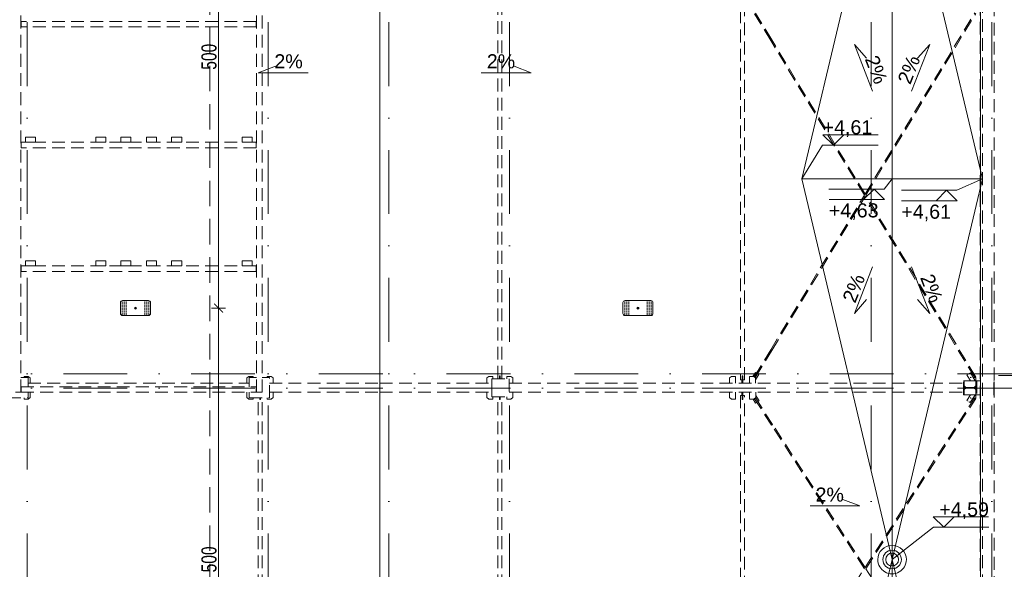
# Model space of a CAD drawing. Header units: millimetres. Extents: x -13532 to 2392, y -5241 to 5322.
# Tile 9 of 256: x -11292 to -10312, y -755 to -208. Entities that reach past the tile are written whole.
import ezdxf

# ---------------------------------------------------------------- set-up
doc = ezdxf.new("R2010")
doc.units = ezdxf.units.MM
for name, pattern in [('DASH', [0.75, 0.5, -0.25]), ('DASHED', [19.05, 12.7, -6.35]), ('KRESKAKROPKA2', [12.7, 6.35, -3.175, 0, -3.175])]:
    doc.linetypes.add(name, pattern=pattern)
doc.layers.get('Defpoints').update_dxf_attribs({"true_color": 0xdae6d4})
for name, color, linetype, lineweight in [('- AGP-1_OPISY', 7, 'Continuous', 9), ('- AGP-1_WYMIARY', 8, 'Continuous', 9), ('cz-sr', 150, 'Continuous', 15), ('dach', 151, 'Continuous', 9), ('dach yo', 220, 'Continuous', 13), ('Wymiarowanie - Poziomy - AGP1', 172, 'Continuous', 5)]:
    doc.layers.add(name, color=color, linetype=linetype, lineweight=lineweight)
for name, color, linetype, lineweight, true_color in [('a___wymiary', 7, 'Continuous', 5, 0x666666), ('KONSTRUKCJA - CIE - AGP1', 7, 'Continuous', 5, 0xbfbfbf), ('OPIS - AGP1', 7, 'Continuous', 0, 0x7f7f7f), ('OSI', 7, 'KRESKAKROPKA2', 5, 0x7f7f7f), ('wymiary', 7, 'Continuous', 5, 0x7f7f7f), ('WYMIARY - AGP1', 7, 'Continuous', 5, 0x716d5a)]:
    doc.layers.add(name, color=color, linetype=linetype, lineweight=lineweight, true_color=true_color)
doc.styles.add('ARIAL NARROW', font='ARIALN.TTF', dxfattribs={"width": 0.9})
doc.styles.add('GENERATED_STYLE_2', font='ARIAL.TTF', dxfattribs={"width": 0.999153})
doc.dimstyles.new('wymiary agp1', dxfattribs={"dimtxt": 15, "dimasz": 5, "dimexe": 5, "dimexo": 5, "dimgap": 1.8, "dimtad": 1, "dimdec": 3, "dimrnd": 0.5, "dimdsep": 46, "dimtxsty": 'ARIAL NARROW', "dimblk": 'znacznik', "dimcen": 1.5, "dimse1": 1, "dimse2": 1, "dimclrd": 256, "dimclre": 256, "dimazin": 0, "dimtfac": 1, "dimtdec": 3, "dimtmove": 1, "dimatfit": 3, "dimldrblk": 'znacznik', "dimfxl": 1000, "dimfxlon": 1, "dimlwd": -1, "dimarcsym": 0})

# ---------------------------------------------------------------- blocks, each defined once
blk = doc.blocks.new('osi')
at = {"layer": 'OSI', "ltscale": 10}
for p, q in [((-11284.44, 845.85), (-11284.44, 3158.85)), ((-11044.44, 845.85), (-11044.44, 3158.85)), ((-10924.41, 845.85), (-10924.41, 3158.85)), ((-10804.44, 845.85), (-10804.44, 3158.85)), ((-10444.41, 845.85), (-10444.41, 3158.85)), ((-10324.44, 845.85), (-10324.44, 3158.85)), ((-11756.72, 2211.85), (-9340.14, 2211.85)), ((-11756.72, 2197.85), (-9340.14, 2197.85))]:
    blk.add_line(p, q, dxfattribs=at)
blk = doc.blocks.new('znacznik')
at = {"layer": 'a___wymiary'}
for p, q in [((1.39, 0), (-1.39, 0)), ((0, 1.39), (0, -1.39))]:
    blk.add_line(p, q, dxfattribs=at)
at = {"layer": 'a___wymiary', "const_width": 0.2}
blk.add_lwpolyline([(0.88, 0.88), (-0.88, -0.88)], dxfattribs=at)
blk = doc.blocks.new('*D658')
at = {"layer": 'Defpoints', "color": 0}
for p in [(-11250.19, -495.36), (-11093.94, -495.36), (-11161.69, -995.36)]:
    blk.add_point(p, dxfattribs=at)
at = {"layer": 'WYMIARY - AGP1'}
blk.add_line((-11093.94, -990.36), (-11093.94, -500.36), dxfattribs=at)
at = {"layer": 'WYMIARY - AGP1', "xscale": 5, "yscale": 5, "zscale": 5}
for p, rotation in [((-11093.94, -495.36), 90), ((-11093.94, -995.36), 270)]:
    blk.add_blockref('znacznik', p, dxfattribs=dict(at, rotation=rotation))
at = {"layer": 'WYMIARY - AGP1', "color": 18, "true_color": 0x000000, "insert": (-11103.4, -745.36), "char_height": 15, "attachment_point": 5, "rotation": 90, "style": 'ARIAL NARROW'}
blk.add_mtext('500', dxfattribs=at)
blk = doc.blocks.new('zabezp')
at = {"layer": '- AGP-1_WYMIARY'}
h = blk.add_hatch(color=7, dxfattribs=at)
h.dxf.hatch_style = 1
h.paths.add_polyline_path([(-16112.59, 5302.07, 1), (-16114.59, 5302.07, 1)])
at = {"layer": '- AGP-1_WYMIARY', "color": 7}
blk.add_lwpolyline([(-16128.51, 5307.51), (-16128.51, 5296.63, 0.414214), (-16126.51, 5294.63), (-16100.67, 5294.63, 0.414214), (-16098.67, 5296.63), (-16098.67, 5307.51, 0.414214), (-16100.67, 5309.51), (-16126.51, 5309.51, 0.414214)], format="xyb", close=True, dxfattribs=at)
at = {"layer": '- AGP-1_WYMIARY', "color": 7, "linetype": 'DASH', "ltscale": 2}
for points in [[(-16126.73, 5309.51), (-16126.73, 5294.63)], [(-16124.73, 5309.51), (-16124.73, 5294.63)], [(-16122.73, 5309.51), (-16122.73, 5294.63)], [(-16104.44, 5309.51), (-16104.44, 5294.63)], [(-16102.44, 5309.51), (-16102.44, 5294.63)], [(-16100.44, 5309.51), (-16100.44, 5294.63)]]:
    blk.add_lwpolyline(points, dxfattribs=at)
at = {"layer": '- AGP-1_WYMIARY', "color": 7}
blk.add_circle((-16113.59, 5302.07), 1, dxfattribs=at)
blk = doc.blocks.new('*D663')
at = {"layer": 'Defpoints', "color": 0}
for p in [(-11161.69, 4.64), (-11093.94, 4.64), (-11161.69, -495.36)]:
    blk.add_point(p, dxfattribs=at)
at = {"layer": 'WYMIARY - AGP1'}
blk.add_line((-11093.94, -490.36), (-11093.94, -0.36), dxfattribs=at)
at = {"layer": 'WYMIARY - AGP1', "xscale": 5, "yscale": 5, "zscale": 5}
for p, rotation in [((-11093.94, 4.64), 90), ((-11093.94, -495.36), 270)]:
    blk.add_blockref('znacznik', p, dxfattribs=dict(at, rotation=rotation))
at = {"layer": 'WYMIARY - AGP1', "color": 18, "true_color": 0x000000, "insert": (-11103.4, -245.36), "char_height": 15, "attachment_point": 5, "rotation": 90, "style": 'ARIAL NARROW'}
blk.add_mtext('500', dxfattribs=at)
blk = doc.blocks.new('DFGSGSGS')
at = {"layer": '- AGP-1_OPISY', "linetype": 'DASHED', "lineweight": 0, "ltscale": 2}
blk.add_lwpolyline([(-11102.64, 3089.9), (-11102.64, 949.99)], dxfattribs=at)
blk = doc.blocks.new('dffdh')
at = {"layer": 'KONSTRUKCJA - CIE - AGP1', "linetype": 'DASHED'}
for p, q in [((-32526.56, 7079.83), (-32526.56, 7471.93)), ((-32292.06, 7079.83), (-32292.06, 7471.93)), ((-32286.56, 7079.83), (-32286.56, 7471.93)), ((-31572.1, 7467.38), (-31572.1, 6724.88)), ((-32051.97, 7093.38), (-32051.97, 7458.38)), ((-32047.97, 7093.38), (-32047.97, 7458.38)), ((-31810.37, 7459.67), (-31810.37, 7092.11)), ((-31806.37, 7092.11), (-31806.37, 7459.67)), ((-31780.41, 7429.73), (-31796.47, 7456.24)), ((-31779.39, 7430.35), (-31795.44, 7456.86)), ((-31686.53, 7277.03), (-31577.32, 7457.35)), ((-31685.83, 7275.88), (-31576.29, 7456.72)), ((-31558.1, 7091.88), (-31558.1, 7459.88)), ((-32526.56, 7448.13), (-32526.54, 7448.13)), ((-32526.36, 7447.33), (-32526.56, 7447.33)), ((-32526.54, 7448.13), (-32526.47, 7448.13)), ((-32526.47, 7448.13), (-32526.31, 7448.13)), ((-32526.31, 7447.33), (-32526.36, 7447.33)), ((-32292.31, 7448.83), (-32526.31, 7448.83)), ((-32526.31, 7443.33), (-32526.31, 7448.83)), ((-32292.31, 7443.33), (-32292.31, 7448.83)), ((-32292.31, 7448.13), (-32292.27, 7448.13)), ((-32292.16, 7447.33), (-32292.31, 7447.33)), ((-32292.27, 7448.13), (-32292.06, 7448.13)), ((-32292.09, 7447.33), (-32292.16, 7447.33)), ((-32292.06, 7447.33), (-32292.09, 7447.33)), ((-32292.31, 7443.33), (-32526.31, 7443.33)), ((-31780.25, 7429.82), (-31780.41, 7429.73)), ((-31780.41, 7429.73), (-31780.25, 7429.82)), ((-31687.23, 7275.88), (-31780.41, 7429.73)), ((-31779.88, 7430.03), (-31780.25, 7429.82)), ((-31780.25, 7429.82), (-31779.88, 7430.03)), ((-31779.53, 7430.26), (-31779.88, 7430.03)), ((-31779.88, 7430.03), (-31779.53, 7430.26)), ((-31779.39, 7430.35), (-31779.53, 7430.26)), ((-31779.53, 7430.26), (-31779.39, 7430.35)), ((-31686.52, 7277.02), (-31779.39, 7430.35)), ((-32522.11, 7328.58), (-32522.11, 7333.58)), ((-32522.11, 7333.58), (-32512.11, 7333.58)), ((-32512.11, 7333.58), (-32512.11, 7328.58)), ((-32452.11, 7328.58), (-32452.11, 7333.58)), ((-32452.11, 7333.58), (-32442.11, 7333.58)), ((-32442.11, 7333.58), (-32442.11, 7328.58)), ((-32427.11, 7333.58), (-32427.11, 7328.58)), ((-32417.11, 7333.58), (-32427.11, 7333.58)), ((-32417.11, 7328.58), (-32417.11, 7333.58)), ((-32401.51, 7333.58), (-32401.51, 7328.58)), ((-32391.51, 7333.58), (-32401.51, 7333.58)), ((-32391.51, 7328.58), (-32391.51, 7333.58)), ((-32376.51, 7333.58), (-32376.51, 7328.58)), ((-32366.51, 7333.58), (-32376.51, 7333.58)), ((-32366.51, 7328.58), (-32366.51, 7333.58)), ((-32306.51, 7333.58), (-32306.51, 7328.58)), ((-32296.51, 7333.58), (-32306.51, 7333.58)), ((-32296.51, 7328.58), (-32296.51, 7333.58)), ((-32526.56, 7327.88), (-32526.54, 7327.88)), ((-32526.36, 7327.08), (-32526.56, 7327.08)), ((-32526.54, 7327.88), (-32526.47, 7327.88)), ((-32526.47, 7327.88), (-32526.31, 7327.88)), ((-32526.31, 7327.08), (-32526.36, 7327.08)), ((-32292.31, 7328.58), (-32526.31, 7328.58)), ((-32526.31, 7323.08), (-32526.31, 7328.58)), ((-32292.31, 7323.08), (-32526.31, 7323.08)), ((-32512.11, 7328.58), (-32522.11, 7328.58)), ((-32442.11, 7328.58), (-32452.11, 7328.58)), ((-32427.11, 7328.58), (-32417.11, 7328.58)), ((-32401.51, 7328.58), (-32391.51, 7328.58)), ((-32376.51, 7328.58), (-32366.51, 7328.58)), ((-32306.51, 7328.58), (-32296.51, 7328.58)), ((-32292.31, 7323.08), (-32292.31, 7328.58)), ((-32292.31, 7327.88), (-32292.27, 7327.88)), ((-32292.16, 7327.08), (-32292.31, 7327.08)), ((-32292.27, 7327.88), (-32292.06, 7327.88)), ((-32292.09, 7327.08), (-32292.16, 7327.08)), ((-32292.06, 7327.08), (-32292.09, 7327.08)), ((-31780.41, 7122.02), (-31687.23, 7275.88)), ((-31779.39, 7121.4), (-31686.52, 7274.73)), ((-31577.32, 7094.41), (-31686.53, 7274.72)), ((-31576.29, 7095.03), (-31685.83, 7275.88)), ((-32526.56, 7204.88), (-32526.54, 7204.88)), ((-32526.36, 7204.08), (-32526.56, 7204.08)), ((-32526.54, 7204.88), (-32526.47, 7204.88)), ((-32526.47, 7204.88), (-32526.31, 7204.88)), ((-32526.31, 7204.08), (-32526.36, 7204.08)), ((-32292.31, 7205.58), (-32526.31, 7205.58)), ((-32526.31, 7200.08), (-32526.31, 7205.58)), ((-32522.11, 7205.58), (-32522.11, 7210.58)), ((-32522.11, 7210.58), (-32512.11, 7210.58)), ((-32512.11, 7205.58), (-32522.11, 7205.58)), ((-32512.11, 7210.58), (-32512.11, 7205.58)), ((-32452.11, 7205.58), (-32452.11, 7210.58)), ((-32452.11, 7210.58), (-32442.11, 7210.58)), ((-32442.11, 7205.58), (-32452.11, 7205.58)), ((-32442.11, 7210.58), (-32442.11, 7205.58)), ((-32427.11, 7210.58), (-32427.11, 7205.58)), ((-32417.11, 7210.58), (-32427.11, 7210.58)), ((-32427.11, 7205.58), (-32417.11, 7205.58)), ((-32417.11, 7205.58), (-32417.11, 7210.58)), ((-32401.51, 7210.58), (-32401.51, 7205.58)), ((-32391.51, 7210.58), (-32401.51, 7210.58)), ((-32401.51, 7205.58), (-32391.51, 7205.58)), ((-32391.51, 7205.58), (-32391.51, 7210.58)), ((-32376.51, 7210.58), (-32376.51, 7205.58)), ((-32366.51, 7210.58), (-32376.51, 7210.58)), ((-32376.51, 7205.58), (-32366.51, 7205.58)), ((-32366.51, 7205.58), (-32366.51, 7210.58)), ((-32306.51, 7210.58), (-32306.51, 7205.58)), ((-32296.51, 7210.58), (-32306.51, 7210.58)), ((-32306.51, 7205.58), (-32296.51, 7205.58)), ((-32296.51, 7205.58), (-32296.51, 7210.58)), ((-32292.31, 7200.08), (-32292.31, 7205.58)), ((-32292.31, 7204.88), (-32292.27, 7204.88)), ((-32292.16, 7204.08), (-32292.31, 7204.08)), ((-32292.27, 7204.88), (-32292.06, 7204.88)), ((-32292.09, 7204.08), (-32292.16, 7204.08)), ((-32292.06, 7204.08), (-32292.09, 7204.08)), ((-32292.31, 7200.08), (-32526.31, 7200.08)), ((-31796.47, 7095.51), (-31780.41, 7122.02)), ((-31795.44, 7094.89), (-31779.39, 7121.4)), ((-31780.41, 7122.02), (-31780.25, 7121.94)), ((-31780.25, 7121.94), (-31780.41, 7122.02)), ((-31780.25, 7121.94), (-31779.88, 7121.72)), ((-31779.88, 7121.72), (-31780.25, 7121.94)), ((-31779.88, 7121.72), (-31779.53, 7121.5)), ((-31779.53, 7121.5), (-31779.88, 7121.72)), ((-31779.53, 7121.5), (-31779.39, 7121.4)), ((-31779.39, 7121.4), (-31779.53, 7121.5)), ((-32526.56, 7094.38), (-32519.31, 7094.38)), ((-32519.19, 7095.64), (-32523.19, 7095.64)), ((-32523.19, 7094.38), (-32523.19, 7095.64)), ((-32519.31, 7085.33), (-32519.31, 7094.38)), ((-32519.17, 7095.64), (-32519.19, 7095.64)), ((-32517.19, 7094.14), (-32519.19, 7095.64)), ((-32519.17, 7095.64), (-32517.17, 7094.14)), ((-32517.17, 7094.14), (-32517.19, 7094.14)), ((-32517.19, 7088.93), (-32517.19, 7094.14)), ((-32517.17, 7094.14), (-32517.17, 7088.93)), ((-32299.57, 7095.64), (-32301.57, 7094.14)), ((-32301.57, 7094.14), (-32301.57, 7088.93)), ((-32295.55, 7095.64), (-32299.57, 7095.64)), ((-32299.31, 7085.33), (-32299.31, 7094.38)), ((-32299.31, 7094.38), (-32292.06, 7094.38)), ((-32295.57, 7094.38), (-32295.57, 7095.64)), ((-32295.55, 7094.38), (-32295.55, 7095.64)), ((-32286.56, 7094.38), (-32279.31, 7094.38)), ((-32277.59, 7095.64), (-32281.59, 7095.64)), ((-32281.59, 7094.38), (-32281.59, 7095.64)), ((-32279.31, 7074.38), (-32279.31, 7094.38)), ((-32277.57, 7095.64), (-32277.59, 7095.64)), ((-32275.59, 7094.14), (-32277.59, 7095.64)), ((-32277.57, 7095.64), (-32275.57, 7094.14)), ((-32275.57, 7094.14), (-32275.59, 7094.14)), ((-32275.59, 7088.93), (-32275.59, 7094.14)), ((-32275.57, 7094.14), (-32275.57, 7088.93)), ((-32062.97, 7094.14), (-32060.97, 7095.64)), ((-32062.96, 7094.14), (-32062.97, 7094.14)), ((-32062.97, 7088.93), (-32062.97, 7094.14)), ((-32060.96, 7095.64), (-32062.96, 7094.14)), ((-32062.96, 7094.14), (-32062.96, 7088.93)), ((-32056.96, 7095.64), (-32060.97, 7095.64)), ((-32056.96, 7093.38), (-32056.96, 7095.64)), ((-32050.27, 7093.38), (-32050.27, 7096.11)), ((-32050.27, 7096.11), (-32049.67, 7096.11)), ((-32049.67, 7096.11), (-32049.67, 7093.38)), ((-32042.99, 7093.38), (-32042.99, 7095.64)), ((-32042.99, 7095.64), (-32042.97, 7095.64)), ((-32042.97, 7095.64), (-32038.98, 7095.64)), ((-32042.97, 7093.38), (-32042.97, 7095.64)), ((-32038.98, 7095.64), (-32036.98, 7094.14)), ((-32036.98, 7094.14), (-32036.97, 7088.93)), ((-31821.37, 7094.14), (-31819.37, 7095.64)), ((-31821.36, 7094.14), (-31821.37, 7094.14)), ((-31821.37, 7088.93), (-31821.37, 7094.14)), ((-31819.36, 7095.64), (-31821.36, 7094.14)), ((-31821.36, 7094.14), (-31821.36, 7088.93)), ((-31815.36, 7095.64), (-31819.37, 7095.64)), ((-31815.36, 7088.93), (-31815.36, 7095.64)), ((-31808.67, 7091.61), (-31808.67, 7096.11)), ((-31808.07, 7096.11), (-31808.67, 7096.11)), ((-31808.07, 7088.93), (-31808.07, 7096.11)), ((-31801.52, 7088.93), (-31801.52, 7095.64)), ((-31801.52, 7095.64), (-31801.51, 7095.64)), ((-31801.51, 7095.64), (-31797.51, 7095.64)), ((-31801.51, 7088.93), (-31801.51, 7095.64)), ((-31798.05, 7095.64), (-31795.62, 7099.64)), ((-31795.61, 7099.65), (-31798.04, 7095.64)), ((-31797.51, 7095.64), (-31795.51, 7094.14)), ((-31796.3, 7095.43), (-31796.47, 7095.51)), ((-31796.47, 7095.51), (-31796.33, 7095.42)), ((-31796.33, 7095.42), (-31795.97, 7095.2)), ((-31795.94, 7095.21), (-31796.3, 7095.43)), ((-31795.97, 7095.2), (-31795.6, 7094.98)), ((-31795.58, 7094.99), (-31795.94, 7095.21)), ((-31795.62, 7099.64), (-31795.61, 7099.65)), ((-31795.61, 7099.65), (-31794.4, 7098.92)), ((-31795.6, 7094.98), (-31795.44, 7094.89)), ((-31795.44, 7094.89), (-31795.58, 7094.99)), ((-31792.19, 7097.58), (-31795.51, 7092.1)), ((-31795.51, 7094.14), (-31795.51, 7088.93)), ((-31793.38, 7098.3), (-31792.19, 7097.58)), ((-31585.12, 7097.11), (-31583.91, 7097.85)), ((-31585.1, 7097.11), (-31585.12, 7097.11)), ((-31581.65, 7091.38), (-31585.12, 7097.11)), ((-31585.1, 7097.11), (-31583.9, 7097.84)), ((-31581.63, 7091.38), (-31585.1, 7097.11)), ((-31582.88, 7098.47), (-31581.7, 7099.19)), ((-31582.87, 7098.46), (-31581.69, 7099.18)), ((-31581.66, 7094.49), (-31581.82, 7094.41)), ((-31581.7, 7099.19), (-31581.69, 7099.18)), ((-31577.28, 7091.91), (-31581.69, 7099.18)), ((-31581.29, 7094.71), (-31581.66, 7094.49)), ((-31580.93, 7094.93), (-31581.29, 7094.71)), ((-31580.79, 7095.03), (-31580.93, 7094.93)), ((-31578.94, 7094.65), (-31576.25, 7094.65)), ((-31576.25, 7091.38), (-31576.25, 7094.65)), ((-31538.97, 7096.68), (-31553.6, 7096.68)), ((-31553.6, 7096.38), (-31544.95, 7096.38)), ((-32526.31, 7085.33), (-32526.31, 7079.83)), ((-32526.31, 7085.33), (-32292.31, 7085.33)), ((-32519.31, 7088.93), (-32299.31, 7088.93)), ((-32292.31, 7085.33), (-32292.31, 7079.83)), ((-32279.31, 7088.93), (-32169.3, 7088.93)), ((-32169.3, 7079.83), (-32169.3, 7088.93)), ((-32169.3, 7088.93), (-32057.84, 7088.93)), ((-32169.3, 7079.83), (-32169.3, 7088.93)), ((-32057.82, 7093.38), (-32057.84, 7093.38)), ((-32057.84, 7093.38), (-32057.84, 7075.38)), ((-32057.82, 7075.38), (-32057.82, 7093.38)), ((-32057.82, 7093.38), (-32040.83, 7093.38)), ((-32040.83, 7093.38), (-32040.83, 7075.38)), ((-32040.83, 7088.93), (-31584.2, 7088.93)), ((-31810.37, 7092.11), (-31808.67, 7092.11)), ((-31809.27, 7088.93), (-31809.27, 7091.58)), ((-31809.27, 7091.58), (-31808.67, 7091.58)), ((-31808.67, 7091.58), (-31808.67, 7091.61)), ((-31808.67, 7091.61), (-31808.07, 7091.61)), ((-31808.67, 7091.58), (-31808.67, 7088.93)), ((-31808.07, 7092.11), (-31806.37, 7092.11)), ((-31588.7, 7077.38), (-31588.7, 7091.38)), ((-31588.7, 7091.38), (-31587.85, 7091.38)), ((-31588.7, 7079.83), (-31588.7, 7088.93)), ((-31587.85, 7091.38), (-31587.75, 7091.38)), ((-31587.85, 7091.38), (-31587.85, 7084.65)), ((-31587.85, 7084.65), (-31576.25, 7084.65)), ((-31576.25, 7084.1), (-31587.85, 7084.1)), ((-31587.85, 7084.1), (-31587.85, 7077.38)), ((-31576.35, 7091.38), (-31587.75, 7091.38)), ((-31587.75, 7091.38), (-31587.75, 7086.15)), ((-31587.75, 7086.15), (-31586.25, 7084.65)), ((-31586.25, 7084.1), (-31587.75, 7082.6)), ((-31582.25, 7091.38), (-31582.25, 7092.38)), ((-31577.85, 7084.65), (-31576.35, 7086.15)), ((-31576.35, 7082.6), (-31577.85, 7084.1)), ((-31577.75, 7084.65), (-31576.25, 7086.15)), ((-31576.25, 7082.6), (-31577.75, 7084.1)), ((-31577.41, 7091.38), (-31577.28, 7091.91)), ((-31576.35, 7086.15), (-31576.35, 7091.38)), ((-31576.25, 7084.65), (-31576.25, 7091.38)), ((-31576.25, 7091.38), (-31575.4, 7091.38)), ((-31576.25, 7077.38), (-31576.25, 7084.1)), ((-31575.4, 7091.38), (-31572.1, 7091.38)), ((-31575.4, 7091.38), (-31575.4, 7077.38)), ((-31558.5, 7076.88), (-31558.5, 7091.88)), ((-31558.5, 7091.88), (-31558.1, 7091.88)), ((-31558.1, 7091.38), (-31558.5, 7091.38)), ((-31558.1, 7077.38), (-31558.1, 7091.38)), ((-32539.31, 7074.38), (-32519.31, 7074.38)), ((-32532.06, 7079.83), (-32526.56, 7079.83)), ((-32526.56, 7081.33), (-32526.54, 7081.33)), ((-32526.36, 7080.53), (-32526.56, 7080.53)), ((-32526.54, 7081.33), (-32526.47, 7081.33)), ((-32526.47, 7081.33), (-32526.31, 7081.33)), ((-32526.31, 7080.53), (-32526.36, 7080.53)), ((-32526.31, 7079.83), (-32292.31, 7079.83)), ((-32523.18, 7073.11), (-32523.18, 7074.38)), ((-32519.31, 7074.38), (-32519.31, 7079.83)), ((-32519.19, 7073.11), (-32517.19, 7074.61)), ((-32517.17, 7074.61), (-32519.17, 7073.11)), ((-32517.19, 7074.61), (-32517.19, 7079.83)), ((-32517.19, 7074.61), (-32517.17, 7074.61)), ((-32517.17, 7074.61), (-32517.17, 7079.83)), ((-32301.57, 7074.61), (-32301.57, 7079.83)), ((-32299.57, 7073.11), (-32301.57, 7074.61)), ((-32299.31, 7074.38), (-32299.31, 7079.83)), ((-32299.31, 7074.38), (-32279.31, 7074.38)), ((-32295.57, 7073.11), (-32295.57, 7074.38)), ((-32295.55, 7074.38), (-32295.55, 7073.11)), ((-32292.31, 7081.33), (-32292.27, 7081.33)), ((-32292.16, 7080.53), (-32292.31, 7080.53)), ((-32292.27, 7081.33), (-32292.06, 7081.33)), ((-32292.09, 7080.53), (-32292.16, 7080.53)), ((-32292.06, 7080.53), (-32292.09, 7080.53)), ((-32292.06, 7079.83), (-32286.56, 7079.83)), ((-32290.57, 6733.38), (-32290.57, 7074.38)), ((-32288.87, 7072.67), (-32288.87, 7074.38)), ((-32288.27, 7074.38), (-32288.27, 7072.67)), ((-32286.57, 6733.38), (-32286.57, 7074.38)), ((-32281.58, 7073.11), (-32281.58, 7074.38)), ((-32279.31, 7079.83), (-32169.3, 7079.83)), ((-32277.58, 7073.11), (-32275.58, 7074.61)), ((-32275.57, 7074.61), (-32277.57, 7073.11)), ((-32275.58, 7074.61), (-32275.58, 7079.83)), ((-32275.58, 7074.61), (-32275.57, 7074.61)), ((-32275.57, 7074.61), (-32275.57, 7079.83)), ((-32169.3, 7079.83), (-32057.84, 7079.83)), ((-32062.97, 7074.61), (-32062.97, 7079.83)), ((-32060.97, 7073.11), (-32062.97, 7074.61)), ((-32062.97, 7074.61), (-32062.95, 7074.61)), ((-32062.95, 7074.61), (-32062.95, 7079.83)), ((-32062.95, 7074.61), (-32060.95, 7073.11)), ((-32057.84, 7075.38), (-32057.82, 7075.38)), ((-32057.82, 7075.38), (-32040.83, 7075.38)), ((-32056.96, 7073.11), (-32056.96, 7075.38)), ((-32051.97, 6733.38), (-32051.97, 7075.38)), ((-32050.27, 7072.67), (-32050.27, 7075.38)), ((-32049.67, 7075.38), (-32049.67, 7072.67)), ((-32047.97, 6733.38), (-32047.97, 7075.38)), ((-32042.99, 7073.11), (-32042.99, 7075.38)), ((-32042.97, 7073.11), (-32042.97, 7075.38)), ((-32040.83, 7079.83), (-31584.2, 7079.83)), ((-32038.97, 7073.11), (-32036.97, 7074.61)), ((-32036.97, 7074.61), (-32036.97, 7079.83)), ((-31821.37, 7074.61), (-31821.37, 7079.83)), ((-31819.37, 7073.11), (-31821.37, 7074.61)), ((-31821.37, 7074.61), (-31821.35, 7074.61)), ((-31821.35, 7074.61), (-31821.35, 7079.83)), ((-31821.35, 7074.61), (-31819.36, 7073.11)), ((-31815.36, 7073.11), (-31815.36, 7079.83)), ((-31810.37, 7076.67), (-31810.37, 6732.11)), ((-31810.37, 7076.67), (-31808.67, 7076.67)), ((-31809.27, 7077.17), (-31809.27, 7079.83)), ((-31808.67, 7077.17), (-31809.27, 7077.17)), ((-31808.67, 7079.83), (-31808.67, 7077.17)), ((-31808.67, 7077.17), (-31808.07, 7077.17)), ((-31808.67, 7072.67), (-31808.67, 7077.17)), ((-31808.07, 7072.67), (-31808.07, 7079.83)), ((-31808.07, 7076.67), (-31806.37, 7076.67)), ((-31806.37, 6732.11), (-31806.37, 7076.67)), ((-31801.39, 7073.11), (-31801.39, 7079.83)), ((-31801.37, 7073.11), (-31801.37, 7079.83)), ((-31797.37, 7073.11), (-31795.37, 7074.61)), ((-31795.38, 7073.92), (-31795.54, 7073.83)), ((-31795.51, 7073.82), (-31795.38, 7073.92)), ((-31778.56, 7047.89), (-31795.38, 7073.92)), ((-31795.37, 7074.61), (-31795.37, 7079.83)), ((-31792.05, 7071.33), (-31795.37, 7076.48)), ((-31686.54, 6905.48), (-31577.39, 7074.41)), ((-31587.85, 7077.38), (-31588.7, 7077.38)), ((-31587.85, 7077.38), (-31587.75, 7077.38)), ((-31587.75, 7082.6), (-31587.75, 7077.38)), ((-31587.75, 7077.38), (-31576.35, 7077.38)), ((-31585.26, 7071.79), (-31581.66, 7077.38)), ((-31581.65, 7077.38), (-31585.25, 7071.8)), ((-31582.25, 7076.45), (-31582.25, 7077.38)), ((-31581.89, 7069.63), (-31577.28, 7076.77)), ((-31581.89, 7074.41), (-31581.73, 7074.32)), ((-31581.73, 7074.32), (-31581.37, 7074.09)), ((-31581.37, 7074.09), (-31581.01, 7073.86)), ((-31581.01, 7073.86), (-31580.88, 7073.76)), ((-31579, 7074.1), (-31576.25, 7074.1)), ((-31577.28, 7076.77), (-31577.41, 7077.38)), ((-31576.35, 7077.38), (-31576.35, 7082.6)), ((-31576.25, 7074.1), (-31576.25, 7077.38)), ((-31575.4, 7077.38), (-31576.25, 7077.38)), ((-31575.4, 7077.38), (-31572.1, 7077.38)), ((-31558.5, 7077.38), (-31558.1, 7077.38)), ((-31558.1, 7076.88), (-31558.5, 7076.88)), ((-31558.1, 6731.88), (-31558.1, 7076.88)), ((-32519.17, 7073.11), (-32523.18, 7073.11)), ((-32295.57, 7073.11), (-32299.57, 7073.11)), ((-32295.55, 7073.11), (-32295.57, 7073.11)), ((-32288.27, 7072.67), (-32288.87, 7072.67)), ((-32277.57, 7073.11), (-32281.58, 7073.11)), ((-32060.97, 7073.11), (-32060.95, 7073.11)), ((-32060.95, 7073.11), (-32056.96, 7073.11)), ((-32049.67, 7072.67), (-32050.27, 7072.67)), ((-32042.99, 7073.11), (-32038.97, 7073.11)), ((-31819.37, 7073.11), (-31819.36, 7073.11)), ((-31819.36, 7073.11), (-31815.36, 7073.11)), ((-31808.07, 7072.67), (-31808.67, 7072.67)), ((-31801.39, 7073.11), (-31797.37, 7073.11)), ((-31795.42, 7069.16), (-31797.98, 7073.11)), ((-31795.41, 7069.16), (-31797.96, 7073.11)), ((-31796.25, 7073.37), (-31796.39, 7073.27)), ((-31796.39, 7073.27), (-31796.23, 7073.36)), ((-31779.56, 7047.24), (-31796.39, 7073.27)), ((-31795.9, 7073.6), (-31796.25, 7073.37)), ((-31796.23, 7073.36), (-31795.86, 7073.59)), ((-31795.54, 7073.83), (-31795.9, 7073.6)), ((-31795.86, 7073.59), (-31795.51, 7073.82)), ((-31795.42, 7069.16), (-31795.41, 7069.16)), ((-31795.41, 7069.16), (-31794.22, 7069.92)), ((-31793.22, 7070.57), (-31792.05, 7071.33)), ((-31685.82, 6904.38), (-31576.38, 7073.76)), ((-31585.25, 7071.8), (-31585.26, 7071.79)), ((-31585.26, 7071.79), (-31584.07, 7071.02)), ((-31585.25, 7071.8), (-31584.06, 7071.04)), ((-31583.06, 7070.38), (-31581.89, 7069.63)), ((-31583.06, 7070.37), (-31581.9, 7069.62)), ((-31581.9, 7069.62), (-31581.89, 7069.63)), ((-31779.56, 7047.24), (-31779.41, 7047.33)), ((-31779.41, 7047.33), (-31779.56, 7047.24)), ((-31687.25, 6904.38), (-31779.56, 7047.24)), ((-31779.41, 7047.33), (-31779.04, 7047.56)), ((-31779.04, 7047.56), (-31779.41, 7047.33)), ((-31779.04, 7047.56), (-31778.69, 7047.79)), ((-31778.69, 7047.79), (-31779.04, 7047.56)), ((-31778.69, 7047.79), (-31778.56, 7047.89)), ((-31778.56, 7047.89), (-31778.69, 7047.79)), ((-31686.53, 6905.47), (-31778.56, 7047.89)), ((-31779.56, 6761.51), (-31687.25, 6904.38)), ((-31576.38, 6735), (-31685.82, 6904.38))]:
    blk.add_line(p, q, dxfattribs=at)

msp = doc.modelspace()

# ---------------------------------------------------------------- linework, layer by layer
at = {"layer": 'dach'}
msp.add_line((-10335.7067, 171.1332), (-10335.7067, -1657.877), dxfattribs=at)
at = {"layer": 'dach', "linetype": 'DASHED'}
msp.add_line((-10333.7067, 173.1333), (-10333.7067, -1659.877), dxfattribs=at)
at = {"layer": 'dach'}
msp.add_lwpolyline([(-10933.4195, 167.1734), (-10933.4232, -1657.877)], dxfattribs=at)
at = {"layer": 'dach yo'}
for p, q in [((-10423.7067, -1659.877), (-10423.7067, 169.1335)), ((-10423.7067, 11.6424), (-10513.7067, -366.8665)), ((-10333.7067, -366.8665), (-10423.7067, 11.6424)), ((-10513.7067, -366.8593), (-10423.7067, -366.8593)), ((-10423.7067, -745.3681), (-10513.7067, -366.8593)), ((-10333.7067, -366.8593), (-10423.7067, -745.3681)), ((-10333.7067, -366.8593), (-10423.7067, -366.8593))]:
    msp.add_line(p, q, dxfattribs=at)
msp.add_lwpolyline([(-10513.7067, -1123.877), (-10423.7067, -745.3717), (-10333.7067, -1123.877)], dxfattribs=at)
for major_axis, start_param, end_param in [((-10.0409, -10.0409), 2.35619449, 5.49778714), ((6.5266, -6.5266), 0.785398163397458, 7.068583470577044), ((4.5184, -4.5184), 0.7853981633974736, 7.06858347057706), ((-10.0409, -10.0409), 5.49778714, 8.6393798)]:
    msp.add_ellipse((-10423.7513, -745.4916), major_axis=major_axis, ratio=1, start_param=start_param, end_param=end_param, dxfattribs=at)
at = {"layer": 'OPIS - AGP1'}
for p, q in [((-10437.4655, -322.8765), (-10492.5978, -322.8765)), ((-10492.8841, -333.319), (-10513.7067, -366.8593)), ((-10437.7518, -333.319), (-10492.8841, -333.319)), ((-10431.5076, -376.9039), (-10423.7067, -366.8593)), ((-10333.7067, -366.8593), (-10359.4095, -378.1958)), ((-10431.5076, -376.9039), (-10486.6399, -376.9039)), ((-10359.4095, -378.1958), (-10414.5418, -378.1958)), ((-10431.2213, -387.3464), (-10486.3536, -387.3464)), ((-10359.1232, -388.6383), (-10414.2555, -388.6383)), ((-10382.7964, -702.9907), (-10327.6641, -702.9907)), ((-10423.7067, -745.3717), (-10382.5101, -713.4332)), ((-10382.5101, -713.4332), (-10327.3778, -713.4332))]:
    msp.add_line(p, q, dxfattribs=at)
for points in [[(-10443.1337, -279.4134), (-10461.245, -233.1145), (-10449.0972, -246.7761)], [(-10404.3662, -279.4134), (-10386.2549, -233.1145), (-10398.4027, -246.7761)], [(-11004.733, -261.1871), (-11054.4482, -261.1871), (-11037.3001, -254.851)], [(-10832.5093, -261.1871), (-10782.794, -261.1871), (-10799.9422, -254.851)], [(-10471.7128, -322.8765), (-10482.1553, -333.319), (-10492.5978, -322.8765)], [(-10431.2213, -387.3464), (-10441.6638, -376.9039), (-10452.1063, -387.3464)], [(-10359.1232, -388.6383), (-10369.5657, -378.1958), (-10380.0082, -388.6383)], [(-10443.1337, -454.3051), (-10461.245, -500.604), (-10449.0972, -486.9425)], [(-10404.3662, -454.3051), (-10386.2549, -500.604), (-10398.4027, -486.9425)], [(-10505.4013, -692.2141), (-10455.686, -692.2141), (-10472.8342, -685.878)], [(-10382.7964, -702.9907), (-10372.3539, -713.4332), (-10361.9114, -702.9907)]]:
    msp.add_lwpolyline(points, dxfattribs=at)

# ---------------------------------------------------------------- block references
at = {"layer": '- AGP-1_WYMIARY', "xscale": -1}
for p in [(-27290.1935, -5797.4319), (-26790.1935, -5797.4319)]:
    msp.add_blockref('zabezp', p, dxfattribs=at)
at = {"layer": 'cz-sr'}
msp.add_blockref('osi', (0, -2772.7313), dxfattribs=at)
at = {"layer": 'wymiary'}
for name, p in [('DFGSGSGS', (0, -2772.7311)), ('dffdh', (21235.8836, -7658.9495))]:
    msp.add_blockref(name, p, dxfattribs=at)

# ---------------------------------------------------------------- texts
at = {"layer": 'Wymiarowanie - Poziomy - AGP1', "char_height": 14, "style": 'GENERATED_STYLE_2'}
for s, insert, attachment_point in [('2%', (-11010.1847, -242.8479), 3), ('2%', (-10827.0575, -242.8479), 1), ('+4,61', (-10443.4655, -308.4765), 3), ('+4,63', (-10437.2213, -407.7621), 9), ('+4,61', (-10365.1232, -409.054), 9), ('2%', (-10499.9495, -673.8749), 1), ('+4,59', (-10376.7964, -688.5907), 1)]:
    msp.add_mtext(s, dxfattribs=dict(at, insert=insert, attachment_point=attachment_point))
for insert, attachment_point, rotation in [((-10427.7768, -268.7138), 3, 291.3644873), ((-10418.7572, -268.7138), 1, 68.6355127), ((-10396.1774, -465.0048), 7, 291.3644873), ((-10450.139, -465.0048), 9, 68.6355127)]:
    msp.add_mtext('2%', dxfattribs=dict(at, insert=insert, attachment_point=attachment_point, rotation=rotation))

# ---------------------------------------------------------------- dimensions: what is measured, and where the dimension line sits
at = {"layer": 'WYMIARY - AGP1'}
for base, p1, p2, override, picture, middle in [((-11093.9443, 4.6371), (-11161.686, -495.3629), (-11161.686, 4.6371), {"dimblk": 'znacznik', "dimclrd": 256, "dimclre": 256}, '*D663', (-11103.4029, -245.3629)), ((-11093.9443, -495.3629), (-11161.686, -995.3629), (-11250.1861, -495.3629), {"dimclrd": 256, "dimclre": 256}, '*D658', (-11103.4029, -745.3629))]:
    dim = msp.add_linear_dim(base=base, p1=p1, p2=p2, angle=90, dimstyle='wymiary agp1', override=override, dxfattribs=at)
    dim.commit()
    dim.dimension.update_dxf_attribs({"geometry": picture, "text_midpoint": middle})

doc.saveas('drawing.dxf')
